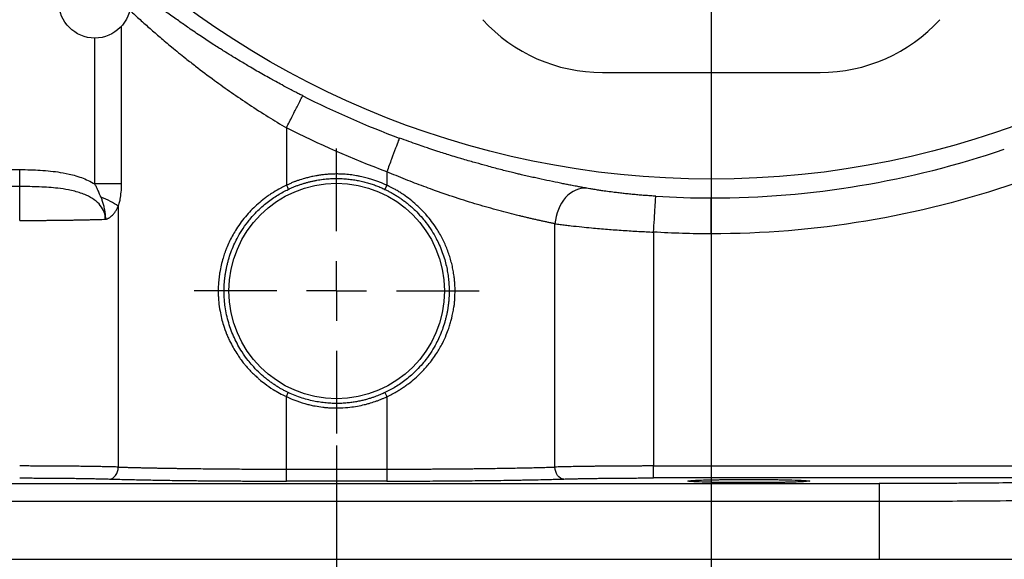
# Model space of a CAD drawing. Header units: inches. Extents: x 0.3 to 34.1, y 0.2 to 21.7.
# Tile 8 of 28: x 5.1 to 9.2, y 5.8 to 8.1. Entities that reach past the tile are written whole.
import ezdxf

# ---------------------------------------------------------------- set-up
doc = ezdxf.new("R2010")
doc.units = ezdxf.units.IN
doc.header["$MEASUREMENT"] = 0
doc.layers.add('SLD-0', color=7, linetype='Continuous', lineweight=25)
doc.styles.add('SLDTEXTSTYLE0', font='TXT', dxfattribs={"width": 0.75})
doc.dimstyles.new('SLDDIMSTYLE0', dxfattribs={"dimtxt": 0.125, "dimasz": 0.13, "dimexe": 0, "dimexo": 0.0625, "dimgap": 0.03125, "dimtad": 0, "dimtih": 1, "dimtoh": 1, "dimlfac": 0.8, "dimrnd": 1e-09, "dimzin": 12, "dimdsep": 46, "dimtxsty": 'SLDTEXTSTYLE0', "dimsah": 1, "dimcen": 0.09, "dimadec": 0, "dimazin": 3, "dimtfac": 1, "dimtofl": 0, "dimtmove": 0, "dimatfit": 3, "dimfxl": 1, "dimfrac": 2, "dimtolj": 1, "dimtzin": 12, "dimarcsym": 0})
doc.dimstyles.new('SLDDIMSTYLE1', dxfattribs={"dimtxt": 0.125, "dimasz": 0.13, "dimexe": 0, "dimexo": 0.0625, "dimgap": 0.03125, "dimtad": 0, "dimtih": 1, "dimtoh": 1, "dimlfac": 0.8, "dimrnd": 1e-09, "dimzin": 12, "dimdsep": 46, "dimtxsty": 'SLDTEXTSTYLE0', "dimsah": 1, "dimcen": 0.09, "dimadec": 0, "dimazin": 3, "dimtfac": 1, "dimtofl": 0, "dimtmove": 0, "dimatfit": 3, "dimfxl": 1, "dimfrac": 2, "dimtolj": 1, "dimtzin": 12, "dimarcsym": 0})

# ---------------------------------------------------------------- blocks, each defined once
blk = doc.blocks.new('_D')
at = {"layer": 'SLD-0'}
for p, q in [((11.8278, 11.0809), (11.8278, 2.8366)), ((6.4153, 6.3245), (6.4153, 2.8366)), ((9.1181, 3.1416), (9.0801, 3.1416)), ((9.0801, 3.1416), (9.0801, 2.9432)), ((9.6261, 3.1416), (9.6642, 3.1416)), ((9.6642, 3.1416), (9.6642, 2.9432)), ((6.4153, 2.9616), (8.9705, 2.9616)), ((11.8278, 2.9616), (9.7737, 2.9616)), ((9.0801, 2.9432), (9.1181, 2.9432)), ((9.6642, 2.9432), (9.6261, 2.9432))]:
    blk.add_line(p, q, dxfattribs=at)
for points in [[(6.4153, 2.9616), (6.5453, 2.9416), (6.5453, 2.9816)], [(11.8278, 2.9616), (11.6978, 2.9816), (11.6978, 2.9416)]]:
    blk.add_solid(points, dxfattribs=at)
at = {"layer": 'SLD-0', "char_height": 0.125, "attachment_point": 1, "style": 'SLDTEXTSTYLE0'}
for s, insert in [('109.98', (9.1181, 3.1043)), ('4.33', (9.2105, 2.9173))]:
    blk.add_mtext(s, dxfattribs=dict(at, insert=insert))
blk = doc.blocks.new('_D_1')
at = {"layer": 'SLD-0'}
for p, q in [((7.9778, 10.0947), (7.9778, 3.7814)), ((6.4153, 6.3245), (6.4153, 3.7814)), ((7.014, 4.0865), (6.976, 4.0865)), ((6.976, 4.0865), (6.976, 3.888)), ((7.4297, 4.0865), (7.4678, 4.0865)), ((7.4678, 4.0865), (7.4678, 3.888)), ((6.4153, 3.9064), (6.8664, 3.9064)), ((7.9778, 3.9064), (7.5773, 3.9064)), ((6.976, 3.888), (7.014, 3.888)), ((7.4678, 3.888), (7.4297, 3.888))]:
    blk.add_line(p, q, dxfattribs=at)
for points in [[(6.4153, 3.9064), (6.5453, 3.8864), (6.5453, 3.9264)], [(7.9778, 3.9064), (7.8478, 3.9264), (7.8478, 3.8864)]]:
    blk.add_solid(points, dxfattribs=at)
at = {"layer": 'SLD-0', "char_height": 0.125, "attachment_point": 1, "style": 'SLDTEXTSTYLE0'}
for s, insert in [('31.75', (7.014, 4.0492)), ('1.25', (7.0602, 3.8621))]:
    blk.add_mtext(s, dxfattribs=dict(at, insert=insert))
blk = doc.blocks.new('_D_2')
at = {"layer": 'SLD-0'}
for p, q in [((6.4153, 6.3245), (6.4153, 3.309)), ((10.3216, 5.8001), (10.3216, 3.309)), ((8.278, 3.614), (8.2399, 3.614)), ((8.2399, 3.614), (8.2399, 3.4156)), ((8.6936, 3.614), (8.7317, 3.614)), ((8.7317, 3.614), (8.7317, 3.4156)), ((6.4153, 3.434), (8.1304, 3.434)), ((8.2399, 3.4156), (8.278, 3.4156)), ((8.7317, 3.4156), (8.6936, 3.4156)), ((10.3216, 3.434), (8.8412, 3.434))]:
    blk.add_line(p, q, dxfattribs=at)
for points in [[(6.4153, 3.434), (6.5453, 3.414), (6.5453, 3.454)], [(10.3216, 3.434), (10.1916, 3.454), (10.1916, 3.414)]]:
    blk.add_solid(points, dxfattribs=at)
at = {"layer": 'SLD-0', "char_height": 0.125, "attachment_point": 1, "style": 'SLDTEXTSTYLE0'}
for s, insert in [('79.38', (8.278, 3.5767)), ('3.13', (8.3241, 3.3897))]:
    blk.add_mtext(s, dxfattribs=dict(at, insert=insert))
blk = doc.blocks.new('_D_3')
at = {"layer": 'SLD-0'}
for p, q in [((6.4153, 6.3245), (6.4153, 3.309)), ((2.5091, 5.8001), (2.5091, 3.309)), ((3.9999, 3.614), (3.9619, 3.614)), ((3.9619, 3.614), (3.9619, 3.4156)), ((4.4156, 3.614), (4.4537, 3.614)), ((4.4537, 3.614), (4.4537, 3.4156)), ((2.5091, 3.434), (3.8523, 3.434)), ((3.9619, 3.4156), (3.9999, 3.4156)), ((4.4537, 3.4156), (4.4156, 3.4156)), ((6.4153, 3.434), (4.5632, 3.434))]:
    blk.add_line(p, q, dxfattribs=at)
for points in [[(2.5091, 3.434), (2.6391, 3.414), (2.6391, 3.454)], [(6.4153, 3.434), (6.2853, 3.454), (6.2853, 3.414)]]:
    blk.add_solid(points, dxfattribs=at)
at = {"layer": 'SLD-0', "char_height": 0.125, "attachment_point": 1, "style": 'SLDTEXTSTYLE0'}
for s, insert in [('79.38', (3.9999, 3.5767)), ('3.13', (4.0461, 3.3897))]:
    blk.add_mtext(s, dxfattribs=dict(at, insert=insert))
blk = doc.blocks.new('_D_4')
at = {"layer": 'SLD-0'}
for p, q in [((2.4372, 7.8959), (2.4372, 2.8366)), ((6.4153, 6.3245), (6.4153, 2.8366)), ((4.3136, 3.1416), (4.2756, 3.1416)), ((4.2756, 3.1416), (4.2756, 2.9432)), ((4.7293, 3.1416), (4.7674, 3.1416)), ((4.7674, 3.1416), (4.7674, 2.9432)), ((2.4372, 2.9616), (4.166, 2.9616)), ((6.4153, 2.9616), (4.8769, 2.9616)), ((4.2756, 2.9432), (4.3136, 2.9432)), ((4.7674, 2.9432), (4.7293, 2.9432))]:
    blk.add_line(p, q, dxfattribs=at)
for points in [[(2.4372, 2.9616), (2.5672, 2.9416), (2.5672, 2.9816)], [(6.4153, 2.9616), (6.2853, 2.9816), (6.2853, 2.9416)]]:
    blk.add_solid(points, dxfattribs=at)
at = {"layer": 'SLD-0', "char_height": 0.125, "attachment_point": 1, "style": 'SLDTEXTSTYLE0'}
for s, insert in [('80.84', (4.3136, 3.1043)), ('3.18', (4.3598, 2.9173))]:
    blk.add_mtext(s, dxfattribs=dict(at, insert=insert))
blk = doc.blocks.new('_D_5')
at = {"layer": 'SLD-0'}
for p, q in [((9.0141, 11.1309), (12.3465, 11.1309)), ((12.2215, 11.1309), (12.2215, 8.7178)), ((12.2215, 5.8501), (12.2215, 8.5193)), ((10.2894, 5.8501), (12.3465, 5.8501))]:
    blk.add_line(p, q, dxfattribs=at)
for points in [[(12.2215, 11.1309), (12.2015, 11.0009), (12.2415, 11.0009)], [(12.2215, 5.8501), (12.2415, 5.9801), (12.2015, 5.9801)]]:
    blk.add_solid(points, dxfattribs=at)
at = {"layer": 'SLD-0', "insert": (12.0599, 8.6805), "char_height": 0.125, "attachment_point": 1, "style": 'SLDTEXTSTYLE0'}
blk.add_mtext('4.22', dxfattribs=at)
blk = doc.blocks.new('SW_CENTERMARKSYMBOL_1')
at = {"layer": 'SLD-0', "color": 0}
for p, q in [((0, 0.25), (0, 0.594375)), ((0, 0), (0, 0.125)), ((-0.25, 0), (-0.594375, 0)), ((0, 0), (-0.125, 0)), ((0, 0), (0, -0.125)), ((0, 0), (0.125, 0)), ((0.25, 0), (0.594375, 0)), ((0, -0.25), (0, -0.594375))]:
    blk.add_line(p, q, dxfattribs=at)

msp = doc.modelspace()

# ---------------------------------------------------------------- linework, layer by layer
at = {"color": 8, "linetype": 'Continuous', "lineweight": 25}
for p, q in [((5.5168, 8.0723), (5.5168, 7.4153)), ((5.4066, 7.4153), (5.4066, 8.0262))]:
    msp.add_line(p, q, dxfattribs=at)
at = {"color": 7, "linetype": 'Continuous', "lineweight": 25}
for p, q in [((7.5238, 7.8804), (8.4319, 7.8804)), ((6.2058, 7.6497), (6.2058, 7.4098)), ((3.8377, 7.4753), (5.0934, 7.4753)), ((6.6249, 7.4664), (6.6249, 7.4099)), ((5.0934, 7.4046), (3.8169, 7.4046)), ((6.6249, 7.4098), (6.6169, 7.3929)), ((5.5047, 7.3227), (5.5047, 6.2342)), ((7.326, 6.2342), (7.326, 7.2492)), ((7.7373, 7.2146), (7.7373, 6.2386)), ((6.2058, 6.528), (6.2138, 6.545)), ((6.6169, 6.5449), (6.6249, 6.5279)), ((6.2058, 6.2255), (6.2058, 6.528)), ((6.6249, 6.528), (6.6249, 6.2255)), ((6.2058, 6.2255), (6.6249, 6.2255)), ((7.7373, 6.2386), (9.2489, 6.2386)), ((4.1517, 6.1653), (8.679, 6.1653)), ((6.6249, 6.1755), (6.2058, 6.1755)), ((9.2489, 6.1886), (7.7373, 6.1886)), ((8.679, 6.0903), (4.1517, 6.0903)), ((8.679, 6.0903), (8.679, 5.8501)), ((4.1517, 5.8501), (8.679, 5.8501)), ((7.8797, 5.8501), (7.8797, 5.8501)), ((8.3885, 5.8501), (8.3885, 5.8501))]:
    msp.add_line(p, q, dxfattribs=at)
at = {"color": 7, "linetype": 'Continuous', "lineweight": 25, "flags": 128}
msp.add_lwpolyline([(6.2057, 7.4099), (6.2098, 7.4014), (6.2138, 7.3929)], dxfattribs=at)
at = {"color": 7, "linetype": 'Continuous', "lineweight": 25}
for centre, radius in [((7.9778, 11.1309), 3.6954), ((5.4066, 8.174), 0.15), ((6.4153, 6.9689), 0.4494)]:
    msp.add_circle(centre, radius, dxfattribs=at)
for centre, radius, start, end in [((7.5238, 8.5559), 0.6754, 222.3511, 270), ((8.4319, 8.5559), 0.6754, 270, 317.6489), ((7.9778, 11.1309), 3.7563, 243.0222, 249.7354), ((7.9778, 11.1309), 3.7738, 270, 288.9009), ((7.9778, 11.1309), 3.7738, 266.4856, 270)]:
    msp.add_arc(centre, radius, start, end, dxfattribs=at)
for points, knots in [([(6.2738, 7.7833), (6.2686, 7.7859), (6.2576, 7.7916), (6.2398, 7.8008), (6.2161, 7.8132), (6.1899, 7.8272), (6.1666, 7.8399), (6.1501, 7.8489), (6.1328, 7.8584), (6.1012, 7.8762), (6.0596, 7.9003), (6.0172, 7.9256), (5.9824, 7.9466), (5.9575, 7.9617), (5.9373, 7.9742), (5.9205, 7.9849), (5.8911, 8.0039), (5.8496, 8.0315), (5.8017, 8.0642), (5.7629, 8.0913), (5.7337, 8.1118), (5.7124, 8.1269), (5.6897, 8.1433), (5.6603, 8.1651), (5.6282, 8.1895), (5.6006, 8.2109), (5.579, 8.2277), (5.5578, 8.2446), (5.5318, 8.2653), (5.5142, 8.2796), (5.5049, 8.2872)], [0, 0, 0, 0, 0.017282, 0.03706, 0.059865, 0.096878, 0.125831, 0.13925, 0.153349, 0.184815, 0.248602, 0.29856, 0.335149, 0.37339, 0.38852, 0.408946, 0.435663, 0.497909, 0.566839, 0.622715, 0.653005, 0.685429, 0.710767, 0.748291, 0.811229, 0.852375, 0.874193, 0.911125, 0.953121, 1, 1, 1, 1]), ([(6.2058, 7.6497), (6.2145, 7.6668), (6.2232, 7.6839), (6.2394, 7.7157), (6.2468, 7.7303), (6.2593, 7.7549), (6.2644, 7.7649), (6.2715, 7.7788), (6.2735, 7.7827), (6.2738, 7.7833)], [0, 0, 0, 0, 0.25, 0.25, 0.5, 0.5, 0.75, 0.75, 1, 1, 1, 1]), ([(6.6768, 7.6071), (6.6766, 7.6064), (6.6751, 7.6023), (6.6697, 7.5877), (6.6658, 7.5771), (6.6562, 7.5512), (6.6505, 7.5358), (6.6382, 7.5024), (6.6315, 7.4844), (6.6249, 7.4664)], [0, 0, 0, 0, 0.25, 0.25, 0.5, 0.5, 0.75, 0.75, 1, 1, 1, 1]), ([(7.4588, 7.3977), (7.4553, 7.3983), (7.4478, 7.3997), (7.4355, 7.402), (7.4187, 7.4051), (7.3995, 7.4087), (7.3818, 7.4121), (7.3691, 7.4146), (7.3556, 7.4172), (7.3303, 7.4223), (7.2927, 7.4302), (7.254, 7.4386), (7.2224, 7.4456), (7.2025, 7.45), (7.1848, 7.4541), (7.1685, 7.458), (7.1396, 7.465), (7.0975, 7.4758), (7.0464, 7.4894), (7.0035, 7.5013), (6.9702, 7.5107), (6.9455, 7.5177), (6.9186, 7.5256), (6.8832, 7.5364), (6.8441, 7.549), (6.8084, 7.5608), (6.7803, 7.5703), (6.7511, 7.5803), (6.7155, 7.5929), (6.6902, 7.6022), (6.6768, 7.6071)], [0, 0, 0, 0, 0.017618, 0.037813, 0.061121, 0.098872, 0.128389, 0.142053, 0.156399, 0.188388, 0.253083, 0.316131, 0.346214, 0.37892, 0.393982, 0.414492, 0.441468, 0.503824, 0.571991, 0.628224, 0.657918, 0.690365, 0.715249, 0.752429, 0.814416, 0.851868, 0.876342, 0.911968, 0.953237, 1, 1, 1, 1]), ([(5.0934, 7.4753), (5.1231, 7.4753), (5.1529, 7.4745), (5.2094, 7.4708), (5.2361, 7.4681), (5.2792, 7.4611), (5.2958, 7.4578), (5.3223, 7.451), (5.3324, 7.448), (5.3623, 7.4379), (5.3816, 7.4297), (5.4022, 7.4179), (5.4044, 7.4166), (5.4066, 7.4153)], [-0.6893704, -0.6893704, -0.6893704, -0.6893704, -0.5105501, -0.5105501, -0.3061839, -0.3061839, -0.1784551, -0.1784551, -0.1145907, -0.1145907, -0.0124076, -0.0124076, 0, 0, 0, 0]), ([(5.0934, 7.4046), (5.0934, 7.4097), (5.0934, 7.4292), (5.0934, 7.4599), (5.0934, 7.4753)], [-1, -1, -1, -1, -0.5000016, -0.0000016, -0.0000016, -0.0000016, -0.0000016]), ([(6.6249, 7.4098), (6.6237, 7.4104), (6.6211, 7.4116), (6.6166, 7.4136), (6.6112, 7.416), (6.6051, 7.4187), (6.5983, 7.4215), (6.591, 7.4243), (6.5833, 7.4272), (6.5752, 7.4301), (6.5667, 7.433), (6.5575, 7.4359), (6.5477, 7.4388), (6.5372, 7.4416), (6.5258, 7.4444), (6.5129, 7.4473), (6.4947, 7.4506), (6.4713, 7.4543), (6.448, 7.4559), (6.4311, 7.4569), (6.4216, 7.457), (6.4125, 7.457), (6.3992, 7.4569), (6.381, 7.4559), (6.3615, 7.4542), (6.3441, 7.4519), (6.3295, 7.4495), (6.3177, 7.4472), (6.3075, 7.445), (6.2958, 7.4422), (6.2784, 7.4375), (6.2623, 7.4325), (6.2495, 7.4282), (6.2436, 7.4261), (6.2373, 7.4237), (6.2285, 7.4201), (6.2176, 7.4154), (6.2094, 7.4116), (6.2057, 7.4099)], [0, 0, 0, 0, 0.009023, 0.020347, 0.03398, 0.049681, 0.06686, 0.084942, 0.103844, 0.123615, 0.144422, 0.166556, 0.190172, 0.215272, 0.241855, 0.27096, 0.30736, 0.369876, 0.434595, 0.468899, 0.487653, 0.499978, 0.531801, 0.580024, 0.626439, 0.66694, 0.70139, 0.729087, 0.749899, 0.774074, 0.812381, 0.874848, 0.890467, 0.906114, 0.918048, 0.937403, 0.971942, 1, 1, 1, 1]), ([(6.2138, 7.3928), (6.2182, 7.3949), (6.227, 7.3989), (6.2402, 7.4045), (6.2535, 7.4096), (6.2668, 7.4142), (6.2801, 7.4184), (6.2933, 7.4222), (6.3065, 7.4255), (6.3196, 7.4285), (6.3327, 7.431), (6.3456, 7.4331), (6.3585, 7.4349), (6.3712, 7.4362), (6.3839, 7.4373), (6.3964, 7.4379), (6.4087, 7.4383), (6.421, 7.4383), (6.433, 7.438), (6.4449, 7.4374), (6.4566, 7.4365), (6.4681, 7.4353), (6.4795, 7.4339), (6.4906, 7.4322), (6.5016, 7.4303), (6.5124, 7.4282), (6.5229, 7.4258), (6.5333, 7.4233), (6.5434, 7.4205), (6.5534, 7.4176), (6.5631, 7.4145), (6.5726, 7.4112), (6.5819, 7.4078), (6.5909, 7.4042), (6.5998, 7.4006), (6.6084, 7.3968), (6.614, 7.3941), (6.6168, 7.3928)], [0, 0, 0, 0, 0.034884, 0.069396, 0.103537, 0.137307, 0.170706, 0.203733, 0.236389, 0.268674, 0.300587, 0.332129, 0.363299, 0.394099, 0.424527, 0.454584, 0.484269, 0.513583, 0.542526, 0.571097, 0.599298, 0.627126, 0.654584, 0.68167, 0.708385, 0.734728, 0.760701, 0.786302, 0.811531, 0.836389, 0.860876, 0.884992, 0.908736, 0.932109, 0.955111, 0.977741, 1, 1, 1, 1]), ([(7.326, 7.2492), (7.3213, 7.2502), (7.312, 7.2521), (7.2976, 7.2552), (7.283, 7.2583), (7.2682, 7.2616), (7.2533, 7.2649), (7.2382, 7.2683), (7.223, 7.2718), (7.2076, 7.2754), (7.1921, 7.2791), (7.1545, 7.2882), (7.0927, 7.3041), (7.0036, 7.3292), (6.9113, 7.358), (6.8357, 7.384), (6.7787, 7.4048), (6.7406, 7.4193), (6.7023, 7.4343), (6.6636, 7.45), (6.6378, 7.4609), (6.6249, 7.4664)], [0, 0, 0, 0, 0.025801, 0.051402, 0.076804, 0.102007, 0.127012, 0.15182, 0.176432, 0.200849, 0.225071, 0.2491, 0.374819, 0.498574, 0.623399, 0.748643, 0.797991, 0.847792, 0.898054, 0.948787, 1, 1, 1, 1]), ([(5.4508, 7.2682), (5.451, 7.2878), (5.4438, 7.3073), (5.4165, 7.3426), (5.3953, 7.3573), (5.3557, 7.3752), (5.3394, 7.3806), (5.3137, 7.3872), (5.3049, 7.3891), (5.2816, 7.3935), (5.2669, 7.3956), (5.2279, 7.4001), (5.2032, 7.4018), (5.1502, 7.4041), (5.1218, 7.4046), (5.0934, 7.4046)], [-1.021831, -1.021831, -1.021831, -1.021831, -0.840456, -0.840456, -0.676963, -0.676963, -0.57478, -0.57478, -0.510915, -0.510915, -0.383187, -0.383187, -0.17882, -0.17882, 0, 0, 0, 0]), ([(5.0934, 7.2632), (5.0934, 7.3011), (5.0934, 7.3625), (5.0934, 7.3966), (5.0934, 7.4045)], [0.189253, 0.189253, 0.189253, 0.189253, 0.689253, 1, 1, 1, 1]), ([(5.5168, 7.4153), (5.5028, 7.4153), (5.4857, 7.4153), (5.4478, 7.4153), (5.4272, 7.4153), (5.4066, 7.4153)], [0, 0, 0, 0, 0.5, 0.5, 1, 1, 1, 1]), ([(5.4317, 7.361), (5.4301, 7.3651), (5.4264, 7.3747), (5.4204, 7.3885), (5.4136, 7.4026), (5.409, 7.411), (5.4066, 7.4153)], [0, 0, 0, 0, 0.220057, 0.520526, 0.755609, 1, 1, 1, 1]), ([(5.5168, 7.4153), (5.5168, 7.404), (5.5163, 7.3927), (5.5144, 7.3714), (5.513, 7.3614), (5.5102, 7.3455), (5.5089, 7.3394), (5.5066, 7.3299), (5.5057, 7.3262), (5.5047, 7.3227)], [0, 0, 0, 0, 0.0686866, 0.0686866, 0.1306012, 0.1306012, 0.1692979, 0.1692979, 0.1934833, 0.1934833, 0.1934833, 0.1934833]), ([(6.2057, 7.4099), (6.2022, 7.4082), (6.1917, 7.4032), (6.1708, 7.3921), (6.1488, 7.379), (6.1292, 7.3657), (6.1103, 7.3517), (6.0793, 7.3265), (6.038, 7.2853), (6.0048, 7.2406), (5.9828, 7.2041), (5.9699, 7.1794), (5.9601, 7.1578), (5.9533, 7.1405), (5.9475, 7.1247), (5.9375, 7.0941), (5.9301, 7.0618), (5.925, 7.0281), (5.9231, 7.0105), (5.9219, 6.9949), (5.9216, 6.9844), (5.9215, 6.9742), (5.9216, 6.9606), (5.9218, 6.9439), (5.924, 6.9174), (5.9281, 6.8875), (5.9349, 6.8551), (5.9438, 6.8232), (5.9537, 6.7956), (5.964, 6.7712), (5.9741, 6.7504), (5.9869, 6.727), (5.9991, 6.7072), (6.0073, 6.6948), (6.0108, 6.6897), (6.0127, 6.6869), (6.0156, 6.6828), (6.02, 6.6771), (6.0255, 6.6699), (6.03, 6.6643), (6.0332, 6.6603), (6.0361, 6.6569), (6.0403, 6.6523), (6.046, 6.646), (6.0557, 6.6356), (6.0678, 6.6233), (6.0811, 6.6107), (6.0966, 6.5971), (6.1187, 6.5793), (6.147, 6.5599), (6.1773, 6.542), (6.1962, 6.5327), (6.2058, 6.528)], [0, 0, 0, 0, 0.010434, 0.031585, 0.063744, 0.079652, 0.095533, 0.127229, 0.1878, 0.25347, 0.27792, 0.303773, 0.329009, 0.342304, 0.354039, 0.374802, 0.429272, 0.44354, 0.46691, 0.477064, 0.485693, 0.49528, 0.50454, 0.522435, 0.540342, 0.576163, 0.60389, 0.629895, 0.665807, 0.68315, 0.701735, 0.728694, 0.755637, 0.764771, 0.769222, 0.77233, 0.773881, 0.782946, 0.791821, 0.798392, 0.802657, 0.805623, 0.810632, 0.819669, 0.828683, 0.84932, 0.866355, 0.878509, 0.905181, 0.943098, 0.971199, 1, 1, 1, 1]), ([(5.946, 6.9689), (5.946, 6.9736), (5.9461, 6.983), (5.9468, 6.9972), (5.9478, 7.0115), (5.9494, 7.026), (5.9514, 7.0405), (5.9539, 7.0552), (5.9569, 7.0699), (5.9604, 7.0847), (5.9658, 7.1047), (5.9742, 7.1304), (5.9862, 7.16), (6.0012, 7.1906), (6.0198, 7.2227), (6.0396, 7.2508), (6.0605, 7.2765), (6.0801, 7.298), (6.103, 7.3197), (6.1254, 7.3384), (6.1477, 7.3548), (6.1699, 7.3693), (6.1918, 7.382), (6.2066, 7.3893), (6.2138, 7.3928)], [0, 0, 0, 0, 0.026439, 0.053191, 0.080257, 0.107641, 0.135345, 0.163371, 0.191723, 0.220402, 0.24941, 0.309347, 0.373737, 0.430407, 0.50302, 0.58494, 0.625283, 0.69189, 0.750021, 0.804623, 0.856904, 0.90688, 0.954572, 1, 1, 1, 1]), ([(6.6168, 7.3928), (6.6212, 7.3907), (6.6301, 7.3864), (6.6434, 7.3792), (6.657, 7.3714), (6.6708, 7.3628), (6.6848, 7.3533), (6.6989, 7.343), (6.7131, 7.3319), (6.7303, 7.3172), (6.7507, 7.2978), (6.7707, 7.276), (6.7919, 7.2498), (6.8114, 7.2218), (6.8296, 7.1903), (6.8443, 7.1603), (6.8563, 7.1308), (6.866, 7.1011), (6.8732, 7.0733), (6.8785, 7.0468), (6.8821, 7.0205), (6.8843, 6.9946), (6.8846, 6.9774), (6.8847, 6.9689)], [0, 0, 0, 0, 0.0273361, 0.0557881, 0.0853628, 0.1160661, 0.1479033, 0.1808792, 0.214998, 0.2502637, 0.3086248, 0.3751965, 0.4183862, 0.5001677, 0.5694157, 0.625147, 0.690107, 0.7501152, 0.8021141, 0.8530881, 0.9030507, 0.9520162, 1, 1, 1, 1]), ([(6.625, 6.5279), (6.6285, 6.5295), (6.6391, 6.5345), (6.6544, 6.5427), (6.6712, 6.5524), (6.6862, 6.5618), (6.701, 6.5718), (6.7197, 6.5856), (6.7419, 6.6035), (6.7697, 6.6294), (6.8008, 6.6635), (6.8311, 6.7047), (6.8555, 6.7471), (6.8718, 6.7825), (6.8824, 6.8102), (6.8893, 6.8325), (6.8941, 6.8503), (6.8976, 6.8653), (6.9003, 6.8778), (6.9025, 6.889), (6.9039, 6.8969), (6.9046, 6.9015), (6.9049, 6.9029), (6.9051, 6.9043), (6.9053, 6.9057), (6.9056, 6.9071), (6.9056, 6.9082), (6.9071, 6.9111), (6.9064, 6.9151), (6.907, 6.9193), (6.9072, 6.9222), (6.9076, 6.9257), (6.9079, 6.93), (6.9083, 6.9339), (6.9085, 6.9369), (6.9087, 6.9387), (6.9087, 6.9398), (6.9088, 6.9412), (6.9089, 6.9452), (6.909, 6.9517), (6.9091, 6.9604), (6.9092, 6.9689), (6.9091, 6.9782), (6.9092, 6.9902), (6.9081, 7.0063), (6.9059, 7.0263), (6.9026, 7.0486), (6.8982, 7.0719), (6.8924, 7.0953), (6.8854, 7.1186), (6.8771, 7.1416), (6.8677, 7.1644), (6.8571, 7.1867), (6.8453, 7.2085), (6.8304, 7.2328), (6.8125, 7.2585), (6.7932, 7.2825), (6.7701, 7.3077), (6.745, 7.3316), (6.715, 7.3559), (6.6937, 7.3711), (6.6791, 7.3809), (6.6692, 7.3871), (6.6546, 7.3954), (6.6389, 7.4034), (6.6283, 7.4084), (6.625, 7.41)], [0, 0, 0, 0, 0.010603, 0.031596, 0.046577, 0.063162, 0.079379, 0.094657, 0.126061, 0.156547, 0.197656, 0.251187, 0.295219, 0.330402, 0.356906, 0.375729, 0.393458, 0.406786, 0.417438, 0.42784, 0.437826, 0.439122, 0.440417, 0.441711, 0.443003, 0.444293, 0.445581, 0.445658, 0.4534, 0.455357, 0.457279, 0.461159, 0.464809, 0.468917, 0.471783, 0.472796, 0.473822, 0.47479, 0.476727, 0.48448, 0.492469, 0.499992, 0.507429, 0.517546, 0.532461, 0.550991, 0.571727, 0.593305, 0.61507, 0.636999, 0.659093, 0.681347, 0.70374, 0.726231, 0.748775, 0.781059, 0.811276, 0.832325, 0.873919, 0.905319, 0.936803, 0.944697, 0.952604, 0.968405, 0.99001, 1, 1, 1, 1]), ([(7.7465, 7.3642), (7.7431, 7.3644), (7.7354, 7.3649), (7.7236, 7.3657), (7.7116, 7.3666), (7.6961, 7.3677), (7.677, 7.3693), (7.6542, 7.3714), (7.6354, 7.3732), (7.6207, 7.3748), (7.6062, 7.3764), (7.5884, 7.3785), (7.5641, 7.3815), (7.5433, 7.3843), (7.5241, 7.387), (7.5074, 7.3895), (7.4892, 7.3924), (7.4724, 7.3953), (7.463, 7.397), (7.4588, 7.3977)], [0, 0, 0, 0, 0.031132, 0.070717, 0.107001, 0.141678, 0.212889, 0.283872, 0.354855, 0.391582, 0.425723, 0.49722, 0.568698, 0.675776, 0.720275, 0.783395, 0.868822, 0.942195, 1, 1, 1, 1]), ([(9.2489, 7.4188), (9.0457, 7.3492), (8.8354, 7.2959), (8.4088, 7.2249), (8.1926, 7.2072), (7.9778, 7.2072)], [0, 0, 0, 0, 0.5, 0.5, 1, 1, 1, 1]), ([(5.4317, 7.361), (5.4334, 7.3566), (5.435, 7.352), (5.4383, 7.3424), (5.4399, 7.3373), (5.4422, 7.3289), (5.443, 7.3259), (5.4445, 7.3197), (5.4453, 7.3163), (5.4468, 7.3089), (5.4476, 7.3048), (5.4487, 7.2971), (5.4491, 7.2944), (5.4497, 7.2891), (5.4499, 7.2871), (5.4502, 7.2834), (5.4503, 7.282), (5.4504, 7.2794), (5.4505, 7.2785), (5.4506, 7.2766), (5.4506, 7.2761), (5.4508, 7.2734), (5.4509, 7.2714), (5.4508, 7.2682)], [0, 0, 0, 0, 0.25, 0.25, 0.5, 0.5, 0.625, 0.625, 0.75, 0.75, 0.875, 0.875, 0.9375, 0.9375, 0.96875, 0.96875, 0.984375, 0.984375, 0.992188, 0.992188, 0.996094, 0.996094, 1, 1, 1, 1]), ([(7.7373, 7.2146), (7.7384, 7.2319), (7.7395, 7.2505), (7.7418, 7.2867), (7.7428, 7.3041), (7.7446, 7.3331), (7.7453, 7.3446), (7.7462, 7.3598), (7.7465, 7.3636), (7.7465, 7.3642)], [0, 0, 0, 0, 0.25, 0.25, 0.5, 0.5, 0.75, 0.75, 1, 1, 1, 1]), ([(7.9778, 7.2072), (7.9778, 7.2246), (7.9778, 7.2432), (7.9778, 7.2794), (7.9778, 7.2969), (7.9778, 7.3259), (7.9778, 7.3375), (7.9778, 7.3527), (7.9778, 7.3565), (7.9778, 7.3571)], [0, 0, 0, 0, 0.25, 0.25, 0.5, 0.5, 0.75, 0.75, 1, 1, 1, 1]), ([(5.4508, 7.2682), (5.4515, 7.2683), (5.453, 7.2684), (5.4553, 7.269), (5.4579, 7.2699), (5.4612, 7.2713), (5.4651, 7.2733), (5.4705, 7.2768), (5.477, 7.282), (5.4845, 7.2897), (5.4918, 7.2991), (5.4988, 7.3102), (5.5027, 7.3185), (5.5047, 7.3227)], [0, 0, 0, 0, 0.028231, 0.060806, 0.097948, 0.139808, 0.205075, 0.273906, 0.398158, 0.528494, 0.682351, 0.838971, 1, 1, 1, 1]), ([(5.0934, 7.2632), (5.099, 7.2632), (5.1103, 7.2632), (5.1273, 7.2632), (5.1444, 7.2633), (5.1614, 7.2633), (5.1785, 7.2634), (5.1955, 7.2636), (5.2126, 7.2637), (5.2295, 7.2638), (5.2464, 7.264), (5.2632, 7.2642), (5.2799, 7.2644), (5.2965, 7.2647), (5.3129, 7.2649), (5.3292, 7.2652), (5.3453, 7.2655), (5.3612, 7.2658), (5.3768, 7.2662), (5.3922, 7.2666), (5.4073, 7.2669), (5.4222, 7.2673), (5.4367, 7.2678), (5.4461, 7.2681), (5.4508, 7.2682)], [0, 0, 0, 0, 0.043545, 0.087271, 0.131179, 0.175268, 0.21954, 0.263992, 0.308627, 0.353443, 0.398442, 0.443622, 0.488985, 0.534529, 0.580256, 0.626164, 0.672255, 0.718529, 0.764984, 0.811622, 0.858443, 0.905446, 0.952632, 1, 1, 1, 1]), ([(7.326, 7.2492), (7.3295, 7.2488), (7.3364, 7.2479), (7.3471, 7.2465), (7.3582, 7.2452), (7.3695, 7.2438), (7.3812, 7.2425), (7.4033, 7.2399), (7.435, 7.2366), (7.475, 7.2326), (7.5108, 7.2294), (7.5443, 7.2266), (7.5774, 7.224), (7.6104, 7.2217), (7.643, 7.2196), (7.675, 7.2177), (7.7064, 7.216), (7.7271, 7.215), (7.7373, 7.2146)], [0, 0, 0, 0, 0.033307, 0.066614, 0.099921, 0.133228, 0.166535, 0.199842, 0.31886, 0.418757, 0.499528, 0.576793, 0.652132, 0.725547, 0.79704, 0.866612, 0.934264, 1, 1, 1, 1]), ([(6.2138, 6.545), (6.2098, 6.5469), (6.2016, 6.5509), (6.1894, 6.5574), (6.177, 6.5644), (6.1646, 6.572), (6.1522, 6.5801), (6.1398, 6.5888), (6.1274, 6.5981), (6.1103, 6.6118), (6.0882, 6.6316), (6.0653, 6.6556), (6.0422, 6.6834), (6.0158, 6.7205), (5.9873, 6.7724), (5.9674, 6.8254), (5.9562, 6.8694), (5.9514, 6.8965), (5.9488, 6.9166), (5.9473, 6.9325), (5.9462, 6.9499), (5.946, 6.9629), (5.946, 6.9689)], [0, 0, 0, 0, 0.025447, 0.051527, 0.078242, 0.105597, 0.133595, 0.16224, 0.191534, 0.221482, 0.28633, 0.359627, 0.409632, 0.492117, 0.618674, 0.745843, 0.811927, 0.876205, 0.90142, 0.926354, 0.966409, 1, 1, 1, 1]), ([(6.8847, 6.9689), (6.8847, 6.9642), (6.8846, 6.9547), (6.8839, 6.9405), (6.8828, 6.9261), (6.8813, 6.9116), (6.8793, 6.897), (6.8768, 6.8824), (6.8737, 6.8676), (6.8702, 6.8528), (6.8648, 6.8328), (6.8563, 6.807), (6.8443, 6.7775), (6.8296, 6.7475), (6.8114, 6.716), (6.7919, 6.688), (6.7707, 6.6618), (6.7507, 6.64), (6.7278, 6.6182), (6.7054, 6.5995), (6.683, 6.583), (6.6608, 6.5685), (6.6388, 6.5558), (6.6241, 6.5485), (6.6168, 6.545)], [0, 0, 0, 0, 0.0265405, 0.0533817, 0.0805264, 0.1079773, 0.1357369, 0.1638077, 0.192192, 0.2208922, 0.2499105, 0.3099204, 0.3748791, 0.4306122, 0.4998588, 0.5816379, 0.6248296, 0.6914023, 0.7497626, 0.8044754, 0.8568375, 0.9068655, 0.9545789, 1, 1, 1, 1]), ([(6.6168, 6.545), (6.6144, 6.5438), (6.6091, 6.5413), (6.6005, 6.5375), (6.5908, 6.5335), (6.5799, 6.5292), (6.5678, 6.5249), (6.5544, 6.5205), (6.5399, 6.5162), (6.524, 6.5122), (6.5069, 6.5084), (6.4885, 6.5051), (6.4689, 6.5024), (6.448, 6.5005), (6.4258, 6.4995), (6.4025, 6.4995), (6.378, 6.5008), (6.3525, 6.5035), (6.3261, 6.5078), (6.2987, 6.5139), (6.2708, 6.522), (6.2422, 6.5322), (6.2234, 6.5406), (6.2138, 6.545)], [0, 0, 0, 0, 0.01971, 0.042211, 0.067503, 0.095587, 0.126461, 0.160127, 0.196584, 0.235832, 0.27787, 0.3227, 0.37032, 0.420731, 0.473933, 0.529925, 0.588708, 0.650281, 0.714645, 0.781799, 0.851743, 0.924476, 1, 1, 1, 1]), ([(6.2058, 6.528), (6.2099, 6.5261), (6.2239, 6.5196), (6.2533, 6.5079), (6.2852, 6.498), (6.3112, 6.4919), (6.332, 6.4878), (6.3494, 6.4851), (6.3652, 6.4833), (6.3757, 6.4823), (6.3888, 6.4814), (6.4019, 6.4809), (6.4125, 6.4808), (6.4319, 6.4808), (6.4698, 6.4828), (6.5082, 6.4892), (6.5373, 6.4962), (6.5543, 6.5009), (6.5697, 6.5058), (6.5823, 6.51), (6.5906, 6.513), (6.6006, 6.517), (6.6127, 6.5222), (6.6207, 6.5259), (6.6249, 6.5279)], [0, 0, 0, 0, 0.031168, 0.107346, 0.218767, 0.262267, 0.292356, 0.365449, 0.384422, 0.402017, 0.438655, 0.475108, 0.49333, 0.511783, 0.60947, 0.755745, 0.781006, 0.816768, 0.877776, 0.893032, 0.908314, 0.938868, 0.96764, 1, 1, 1, 1]), ([(5.5047, 6.2342), (5.5009, 6.2343), (5.4933, 6.2345), (5.4815, 6.2348), (5.4693, 6.2351), (5.4569, 6.2353), (5.4442, 6.2356), (5.4312, 6.2358), (5.4179, 6.2361), (5.4044, 6.2363), (5.3907, 6.2365), (5.3768, 6.2367), (5.3627, 6.2369), (5.3485, 6.2371), (5.334, 6.2373), (5.3195, 6.2374), (5.3048, 6.2376), (5.2899, 6.2377), (5.275, 6.2379), (5.26, 6.238), (5.245, 6.2381), (5.2298, 6.2382), (5.2147, 6.2383), (5.1995, 6.2384), (5.1843, 6.2384), (5.169, 6.2385), (5.1538, 6.2385), (5.1387, 6.2386), (5.1235, 6.2386), (5.1084, 6.2386), (5.0984, 6.2386), (5.0934, 6.2386)], [0, 0, 0, 0, 0.036609, 0.0730661, 0.1093711, 0.1455242, 0.1815254, 0.2173746, 0.2530719, 0.2886173, 0.3240108, 0.3592523, 0.3943421, 0.4292799, 0.4640659, 0.4987, 0.5331823, 0.5675128, 0.6016915, 0.6357184, 0.6695935, 0.7033169, 0.7368885, 0.7703084, 0.8035765, 0.8366929, 0.8696577, 0.9024707, 0.9351321, 0.9676419, 1, 1, 1, 1]), ([(5.4673, 6.1842), (5.477, 6.1845), (5.4963, 6.1955), (5.5045, 6.2213), (5.5047, 6.2342)], [-1, -1, -1, -1, -0.5003578, -0.0003578, -0.0003578, -0.0003578, -0.0003578]), ([(5.5047, 6.2342), (5.5096, 6.2341), (5.5193, 6.2338), (5.5343, 6.2333), (5.5496, 6.2329), (5.5651, 6.2325), (5.581, 6.2321), (5.597, 6.2317), (5.6133, 6.2313), (5.6297, 6.231), (5.6464, 6.2306), (5.6633, 6.2303), (5.6803, 6.23), (5.6975, 6.2297), (5.7149, 6.2293), (5.7324, 6.2291), (5.75, 6.2288), (5.7677, 6.2285), (5.7855, 6.2283), (5.8034, 6.228), (5.8276, 6.2277), (5.8583, 6.2274), (5.8958, 6.227), (5.9337, 6.2266), (5.972, 6.2263), (6.0106, 6.2261), (6.0495, 6.2259), (6.0885, 6.2257), (6.1276, 6.2256), (6.1667, 6.2255), (6.1928, 6.2255), (6.2058, 6.2255)], [0, 0, 0, 0, 0.02762, 0.055095, 0.082425, 0.109611, 0.136652, 0.163548, 0.1903, 0.216907, 0.24337, 0.269688, 0.295861, 0.32189, 0.347774, 0.373513, 0.399108, 0.424558, 0.449864, 0.475025, 0.500042, 0.55072, 0.601246, 0.651621, 0.701843, 0.751915, 0.801835, 0.851603, 0.90122, 0.950686, 1, 1, 1, 1]), ([(6.2058, 6.1755), (6.2058, 6.1759), (6.2058, 6.1814), (6.2058, 6.1999), (6.2058, 6.2126), (6.2058, 6.2255)], [0, 0, 0, 0, 0.5, 0.5, 1, 1, 1, 1]), ([(6.6249, 6.2255), (6.6321, 6.2255), (6.6466, 6.2255), (6.6683, 6.2255), (6.69, 6.2256), (6.7118, 6.2256), (6.7335, 6.2257), (6.7552, 6.2258), (6.7768, 6.2259), (6.7984, 6.226), (6.82, 6.2261), (6.8415, 6.2262), (6.8629, 6.2264), (6.8842, 6.2265), (6.9054, 6.2267), (6.9264, 6.2269), (6.9474, 6.2271), (6.9682, 6.2273), (6.9888, 6.2275), (7.014, 6.2278), (7.0436, 6.2282), (7.0774, 6.2287), (7.1108, 6.2293), (7.1437, 6.2298), (7.1761, 6.2305), (7.2078, 6.2311), (7.2388, 6.2318), (7.2689, 6.2326), (7.2982, 6.2334), (7.3167, 6.2339), (7.326, 6.2342)], [0, 0, 0, 0, 0.027379, 0.054805, 0.082277, 0.109797, 0.137363, 0.164976, 0.192635, 0.220342, 0.248095, 0.275895, 0.303743, 0.331636, 0.359577, 0.387565, 0.415599, 0.443681, 0.471809, 0.499985, 0.547648, 0.595831, 0.644533, 0.693755, 0.743497, 0.793758, 0.844539, 0.89584, 0.94766, 1, 1, 1, 1]), ([(6.6249, 6.2255), (6.6249, 6.2126), (6.6249, 6.1999), (6.6249, 6.1814), (6.6249, 6.1759), (6.6249, 6.1755)], [0, 0, 0, 0, 0.5, 0.5, 1, 1, 1, 1]), ([(7.7373, 6.2386), (7.7317, 6.2386), (7.7205, 6.2386), (7.7037, 6.2386), (7.6868, 6.2386), (7.6698, 6.2385), (7.6529, 6.2385), (7.6359, 6.2384), (7.619, 6.2383), (7.602, 6.2382), (7.5852, 6.2381), (7.5684, 6.238), (7.5517, 6.2378), (7.5351, 6.2377), (7.5186, 6.2375), (7.5023, 6.2373), (7.4861, 6.2371), (7.4702, 6.2369), (7.4544, 6.2367), (7.4389, 6.2365), (7.4236, 6.2363), (7.4087, 6.236), (7.394, 6.2357), (7.3796, 6.2355), (7.3656, 6.2352), (7.352, 6.2349), (7.3387, 6.2345), (7.3303, 6.2343), (7.326, 6.2342)], [0, 0, 0, 0, 0.036091, 0.072371, 0.108841, 0.1455, 0.182349, 0.219387, 0.256615, 0.294033, 0.331641, 0.369438, 0.407424, 0.445601, 0.483967, 0.522523, 0.561269, 0.600204, 0.639329, 0.678644, 0.718149, 0.757844, 0.797729, 0.837803, 0.878067, 0.918522, 0.959166, 1, 1, 1, 1]), ([(7.7373, 6.1886), (7.7373, 6.189), (7.7373, 6.1945), (7.7373, 6.2129), (7.7373, 6.2257), (7.7373, 6.2386)], [0, 0, 0, 0, 0.5, 0.5, 1, 1, 1, 1]), ([(10.1645, 6.2022), (10.164, 6.202), (10.163, 6.2015), (10.1606, 6.2008), (10.157, 6.1998), (10.1505, 6.1985), (10.1408, 6.197), (10.1267, 6.1953), (10.1132, 6.1939), (10.1, 6.1927), (10.0786, 6.191), (10.0399, 6.1884), (9.9754, 6.185), (9.8973, 6.1818), (9.8195, 6.1792), (9.753, 6.1773), (9.7003, 6.1759), (9.6484, 6.1747), (9.596, 6.1736), (9.5368, 6.1724), (9.4555, 6.171), (9.344, 6.1693), (9.2127, 6.1678), (9.1007, 6.1669), (9.0105, 6.1663), (8.9485, 6.1659), (8.882, 6.1657), (8.823, 6.1655), (8.7658, 6.1654), (8.7218, 6.1653), (8.693, 6.1653), (8.679, 6.1653)], [0, 0, 0, 0, 0.010703, 0.0239884, 0.0399107, 0.0585563, 0.0922455, 0.1170913, 0.1480404, 0.163485, 0.1789203, 0.2407177, 0.3049196, 0.3691079, 0.4345679, 0.4725966, 0.5000461, 0.5328292, 0.5655276, 0.5898699, 0.6309936, 0.695603, 0.7593592, 0.8211515, 0.8520174, 0.8829486, 0.9052469, 0.9414701, 0.9618148, 0.9813495, 1, 1, 1, 1]), ([(5.0934, 6.1886), (5.0978, 6.1886), (5.1067, 6.1886), (5.1198, 6.1886), (5.1326, 6.1886), (5.1504, 6.1885), (5.1719, 6.1885), (5.197, 6.1884), (5.2221, 6.1882), (5.2477, 6.188), (5.2737, 6.1878), (5.2984, 6.1875), (5.3186, 6.1872), (5.3343, 6.187), (5.3498, 6.1868), (5.3687, 6.1865), (5.3905, 6.1861), (5.4078, 6.1857), (5.4212, 6.1854), (5.4342, 6.1851), (5.4466, 6.1848), (5.4586, 6.1845), (5.4643, 6.1843), (5.4673, 6.1842)], [0, 0, 0, 0, 0.031751, 0.062839, 0.093146, 0.122555, 0.190012, 0.24717, 0.303579, 0.37321, 0.436546, 0.499974, 0.563402, 0.595091, 0.626746, 0.689905, 0.752795, 0.81533, 0.84644, 0.877432, 0.93901, 0.968429, 1, 1, 1, 1]), ([(5.4673, 6.1842), (5.4903, 6.1835), (5.5142, 6.1829), (5.5607, 6.1818), (5.5834, 6.1813), (5.6287, 6.1804), (5.6514, 6.18), (5.6984, 6.1792), (5.7227, 6.1788), (5.7628, 6.1783), (5.7782, 6.1781), (5.8047, 6.1778), (5.8141, 6.1777), (5.8332, 6.1774), (5.8429, 6.1773), (5.8727, 6.177), (5.8933, 6.1769), (5.9348, 6.1765), (5.9767, 6.1762), (6.0181, 6.176), (6.0586, 6.1758), (6.0783, 6.1757), (6.1354, 6.1756), (6.171, 6.1755), (6.2058, 6.1755)], [0, 0, 0, 0, 0.125, 0.125, 0.25, 0.25, 0.375, 0.375, 0.5, 0.5, 0.5625, 0.5625, 0.59375, 0.59375, 0.625, 0.625, 0.6875, 0.6875, 0.75, 0.8125, 0.8125, 0.875, 0.875, 1, 1, 1, 1]), ([(6.6249, 6.1755), (6.6307, 6.1755), (6.6421, 6.1755), (6.6591, 6.1756), (6.6804, 6.1756), (6.703, 6.1756), (6.7287, 6.1757), (6.7527, 6.1758), (6.787, 6.1759), (6.8298, 6.1761), (6.8808, 6.1764), (6.9187, 6.1767), (6.9437, 6.1769), (6.9603, 6.1771), (6.9892, 6.1774), (7.0299, 6.1778), (7.0776, 6.1784), (7.1239, 6.1791), (7.1612, 6.1797), (7.1902, 6.1802), (7.2152, 6.1807), (7.2496, 6.1814), (7.2854, 6.1822), (7.3183, 6.183), (7.3422, 6.1836), (7.3566, 6.184), (7.3634, 6.1842)], [0, 0, 0, 0, 0.02084, 0.041082, 0.060979, 0.097672, 0.122552, 0.153539, 0.184645, 0.247173, 0.310056, 0.37321, 0.389032, 0.404864, 0.436552, 0.49998, 0.563408, 0.626746, 0.689904, 0.721391, 0.752799, 0.800436, 0.87743, 0.922511, 0.963576, 1, 1, 1, 1]), ([(7.3634, 6.1842), (7.367, 6.1843), (7.3744, 6.1845), (7.3865, 6.1849), (7.3983, 6.1852), (7.4095, 6.1854), (7.4228, 6.1857), (7.4402, 6.1861), (7.462, 6.1865), (7.4809, 6.1868), (7.4964, 6.187), (7.5121, 6.1872), (7.5322, 6.1875), (7.557, 6.1878), (7.5905, 6.1881), (7.6206, 6.1883), (7.6466, 6.1884), (7.6639, 6.1885), (7.6853, 6.1886), (7.7112, 6.1886), (7.7285, 6.1886), (7.7373, 6.1886)], [0, 0, 0, 0, 0.038213, 0.078407, 0.122575, 0.153568, 0.184681, 0.247219, 0.310113, 0.373275, 0.404932, 0.436622, 0.500055, 0.563486, 0.626825, 0.752826, 0.784144, 0.815362, 0.877454, 0.937352, 1, 1, 1, 1]), ([(8.1341, 6.1691), (8.1304, 6.1691), (8.1229, 6.1691), (8.1117, 6.1691), (8.1005, 6.1691), (8.0893, 6.1692), (8.078, 6.1693), (8.0669, 6.1693), (8.0557, 6.1694), (8.0447, 6.1695), (8.0338, 6.1696), (8.023, 6.1698), (8.0124, 6.1699), (8.0021, 6.1701), (7.9919, 6.1702), (7.982, 6.1704), (7.9724, 6.1706), (7.9631, 6.1708), (7.937, 6.1715), (7.8952, 6.173), (7.8735, 6.1755), (7.8876, 6.1777), (7.9167, 6.1793), (7.9468, 6.1803), (7.9711, 6.1809), (7.9895, 6.1812), (8.0088, 6.1815), (8.0288, 6.1818), (8.0495, 6.182), (8.0705, 6.1822), (8.0917, 6.1823), (8.1129, 6.1824), (8.1271, 6.1824), (8.1341, 6.1824)], [0, 0, 0, 0, 0.013977, 0.028049, 0.042217, 0.056481, 0.07084, 0.085294, 0.099844, 0.11449, 0.129231, 0.144067, 0.159, 0.174028, 0.189151, 0.204371, 0.219686, 0.235097, 0.250603, 0.355438, 0.499554, 0.600471, 0.683793, 0.749454, 0.778654, 0.807513, 0.836032, 0.86421, 0.892048, 0.919546, 0.946704, 0.973522, 1, 1, 1, 1]), ([(8.1341, 6.1824), (8.1378, 6.1824), (8.1453, 6.1824), (8.1565, 6.1824), (8.1677, 6.1824), (8.1789, 6.1823), (8.1902, 6.1822), (8.2014, 6.1822), (8.2125, 6.1821), (8.2235, 6.182), (8.2344, 6.1819), (8.2452, 6.1817), (8.2558, 6.1816), (8.2661, 6.1814), (8.2763, 6.1813), (8.2862, 6.1811), (8.2958, 6.1809), (8.3051, 6.1807), (8.3312, 6.18), (8.373, 6.1785), (8.3947, 6.176), (8.3806, 6.1738), (8.3515, 6.1722), (8.3214, 6.1712), (8.2971, 6.1706), (8.2787, 6.1703), (8.2594, 6.1699), (8.2394, 6.1697), (8.2188, 6.1695), (8.1978, 6.1693), (8.1766, 6.1692), (8.1553, 6.1691), (8.1411, 6.1691), (8.1341, 6.1691)], [0, 0, 0, 0, 0.013983, 0.02806, 0.042232, 0.056499, 0.070861, 0.085317, 0.099869, 0.114515, 0.129256, 0.144092, 0.159023, 0.174049, 0.18917, 0.204386, 0.219697, 0.235102, 0.250603, 0.355438, 0.499554, 0.600471, 0.683793, 0.749454, 0.778644, 0.807495, 0.836009, 0.864185, 0.892023, 0.919523, 0.946686, 0.973512, 1, 1, 1, 1]), ([(8.679, 6.1653), (8.679, 6.1651), (8.679, 6.1629), (8.679, 6.1552), (8.679, 6.1496), (8.679, 6.1357), (8.679, 6.1275), (8.679, 6.1096), (8.679, 6.1), (8.679, 6.0903)], [0, 0, 0, 0, 0.25, 0.25, 0.5, 0.5, 0.75, 0.75, 1, 1, 1, 1]), ([(10.2393, 6.1272), (10.2328, 6.1242), (10.2117, 6.1212), (10.1313, 6.1143), (10.0571, 6.1104), (9.8995, 6.1048), (9.83, 6.1028), (9.7146, 6.1001), (9.6743, 6.0992), (9.5652, 6.0971), (9.4938, 6.096), (9.2998, 6.0934), (9.1721, 6.0922), (8.9188, 6.0907), (8.8, 6.0903), (8.679, 6.0903)], [-0.001964, -0.001964, -0.001964, -0.001964, 0.233262, 0.233262, 0.493546, 0.493546, 0.656223, 0.656223, 0.757897, 0.757897, 0.961243, 0.961243, 1.286598, 1.286598, 1.5165, 1.5165, 1.5165, 1.5165]), ([(8.679, 5.8501), (8.688, 5.8501), (8.706, 5.8501), (8.733, 5.8501), (8.7599, 5.8501), (8.7868, 5.8501), (8.8137, 5.8501), (8.8405, 5.8501), (8.8672, 5.8501), (8.8939, 5.8501), (8.9206, 5.8501), (8.9472, 5.8501), (9.0135, 5.8501), (9.1185, 5.8501), (9.2588, 5.8501), (9.394, 5.8501), (9.5226, 5.8501), (9.6438, 5.8501), (9.7561, 5.8501), (9.8589, 5.8501), (9.951, 5.8501), (10.0316, 5.8501), (10.1001, 5.8501), (10.1558, 5.8501), (10.1888, 5.8501), (10.2073, 5.8501), (10.2168, 5.8501), (10.2249, 5.8501), (10.2313, 5.8501), (10.2363, 5.8501), (10.2383, 5.8501), (10.2394, 5.8501)], [0, 0, 0, 0, 0.0113913, 0.0227675, 0.034132, 0.0454882, 0.0568395, 0.0681893, 0.079541, 0.090898, 0.1022636, 0.1136413, 0.1250345, 0.1875233, 0.2500236, 0.3125124, 0.3750127, 0.4375015, 0.5000018, 0.5624906, 0.6249909, 0.6874797, 0.74998, 0.8124688, 0.8749691, 0.8958409, 0.9166714, 0.9374817, 0.9582926, 0.9791251, 1, 1, 1, 1])]:
    msp.add_open_spline(points, degree=3, knots=knots, dxfattribs=at)
at = {"color": 8, "linetype": 'Continuous', "lineweight": 25}
msp.add_open_spline([(5.552, 8.141), (5.5528, 8.1402), (5.5667, 8.1272), (5.5951, 8.1013), (5.6364, 8.0643), (5.6803, 8.0263), (5.7295, 7.9848), (5.7793, 7.9443), (5.8387, 7.8977), (5.9022, 7.8499), (5.9769, 7.7964), (6.0517, 7.7457), (6.1279, 7.6965), (6.1804, 7.665), (6.2058, 7.6497)], degree=3, knots=[0, 0, 0, 0, 0.004767, 0.081467, 0.156787, 0.227409, 0.307832, 0.402269, 0.466373, 0.583906, 0.68743, 0.790253, 0.898212, 1, 1, 1, 1], dxfattribs=at)
at = {"color": 7, "linetype": 'Continuous', "lineweight": 25}
for points in [[(6.6249, 7.4664), (6.4818, 7.5193), (6.3418, 7.5805), (6.2058, 7.6497)], [(7.4588, 7.3977), (7.4283, 7.401), (7.3626, 7.3717), (7.3292, 7.2902), (7.326, 7.2492)], [(5.5047, 7.3227), (5.4954, 7.3295), (5.4733, 7.3431), (5.446, 7.3554), (5.4317, 7.361)], [(7.9778, 7.2072), (7.8976, 7.2072), (7.8174, 7.2097), (7.7373, 7.2146)], [(7.3634, 6.1842), (7.3537, 6.1845), (7.3344, 6.1955), (7.3262, 6.2213), (7.326, 6.2342)]]:
    msp.add_open_spline(points, degree=3, dxfattribs=at)

# ---------------------------------------------------------------- block references
at = {"layer": 'SLD-0'}
msp.add_blockref('SW_CENTERMARKSYMBOL_1', (6.4153, 6.9689), dxfattribs=at)

# ---------------------------------------------------------------- dimensions: what is measured, and where the dimension line sits
for base, p1, p2, picture, middle in [((6.4153, 2.9616), (11.8278, 11.1309), (6.4153, 6.3745), '_D', (9.3721, 2.9616)), ((7.9778, 3.9064), (6.4153, 6.3745), (7.9778, 10.1447), '_D_1', (7.2219, 3.9064)), ((6.4153, 2.9616), (2.4372, 7.9459), (6.4153, 6.3745), '_D_4', (4.5215, 2.9616)), ((2.5090957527, 3.4340002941), (6.4153457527, 6.3745170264), (2.5090957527, 5.8501420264), '_D_3', (4.207761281, 3.4340002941)), ((10.3215957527, 3.4340002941), (6.4153457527, 6.3745170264), (10.3215957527, 5.8501420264), '_D_2', (8.4857816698, 3.4340002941))]:
    dim = msp.add_linear_dim(base=base, p1=p1, p2=p2, dimstyle='SLDDIMSTYLE0', dxfattribs=at)
    dim.commit()
    dim.dimension.update_dxf_attribs({"geometry": picture, "text_midpoint": middle, "dimtype": 160})
dim = msp.add_linear_dim(base=(12.2215, 11.1309), p1=(10.2394, 5.8501), p2=(8.9641, 11.1309), angle=90, dimstyle='SLDDIMSTYLE1', dxfattribs=at)
dim.commit()
dim.dimension.update_dxf_attribs({"geometry": '_D_5', "text_midpoint": (12.2215, 8.6185), "dimtype": 160})

doc.saveas('drawing.dxf')
